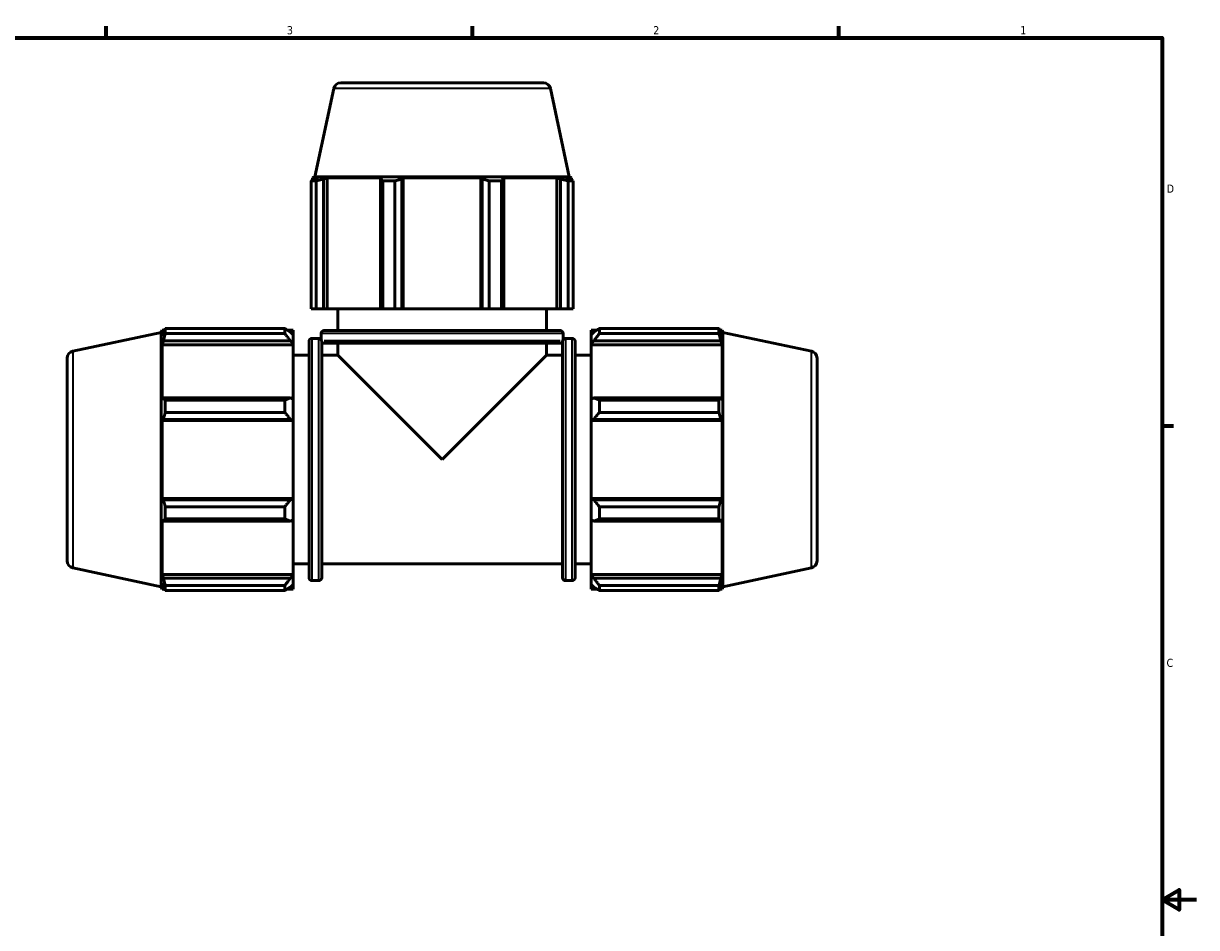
# Model space of a CAD drawing. Header units: inches. Extents: x 0.1 to 64.3, y -23.5 to 45.8.
# Tile 5 of 7: x 20.3 to 33.9, y 10.7 to 21.2. Entities that reach past the tile are written whole.
import ezdxf

# ---------------------------------------------------------------- set-up
doc = ezdxf.new("R2010")
doc.units = ezdxf.units.IN
doc.header["$MEASUREMENT"] = 0
for name, color, linetype, lineweight in [('Border (ANSI)', 7, 'Continuous', 70), ('Visible (ANSI)', 7, 'Continuous', 50), ('Visible Narrow (ANSI)', 7, 'Continuous', 35)]:
    doc.layers.add(name, color=color, linetype=linetype, lineweight=lineweight)
doc.styles.add('Note Text (ANSI)', font='tahoma.ttf')

# ---------------------------------------------------------------- blocks, each defined once
blk = doc.blocks.new('Borders Default Border')
at = {"layer": 'Border (ANSI)'}
for p, q in [((21.25, 21), (21.25, 21.134)), ((25.5, 21), (25.5, 21.134)), ((29.75, 21), (29.75, 21.134)), ((33.5, 16.5), (33.634, 16.5))]:
    blk.add_line(p, q, dxfattribs=at)
at = {"layer": 'Border (ANSI)', "flags": 128}
for points in [[(0.5, 1), (0.5, 21), (33.5, 21), (33.5, 1), (0.5, 1)], [(33.9, 11), (33.5, 11), (33.7, 11.115), (33.7, 10.885), (33.5, 11)]]:
    blk.add_lwpolyline(points, dxfattribs=at)
at = {"layer": 'Border (ANSI)', "color": 5, "true_color": 0x0000ff, "char_height": 0.0945, "attachment_point": 7, "style": 'Note Text (ANSI)'}
for s, insert in [('3', (23.346, 21.038)), ('2', (27.596, 21.04)), ('1', (31.854, 21.04)), ('D', (33.553, 19.203)), ('C', (33.552, 13.701))]:
    blk.add_mtext(s, dxfattribs=dict(at, insert=insert))

msp = doc.modelspace()

# ---------------------------------------------------------------- linework, layer by layer
at = {"layer": 'Visible (ANSI)'}
for p, q in [((23.971, 20.478), (26.323, 20.478)), ((23.89, 20.412), (23.672, 19.385)), ((26.404, 20.412), (26.622, 19.385)), ((23.686, 19.34), (23.627, 19.34)), ((23.627, 17.856), (23.627, 19.34)), ((23.672, 19.385), (23.645, 19.377)), ((23.714, 19.377), (23.645, 19.377)), ((23.645, 19.349), (23.645, 19.377)), ((23.714, 19.377), (23.668, 19.361)), ((26.622, 19.385), (23.672, 19.385)), ((23.686, 19.34), (23.686, 17.856)), ((23.772, 19.361), (23.815, 19.377)), ((23.772, 17.856), (23.772, 19.361)), ((23.815, 17.856), (23.815, 19.377)), ((24.453, 19.377), (23.815, 19.377)), ((24.453, 19.377), (24.431, 19.361)), ((24.431, 19.361), (24.431, 17.856)), ((24.6, 19.34), (24.459, 19.34)), ((24.459, 17.856), (24.459, 19.34)), ((24.6, 19.34), (24.6, 17.856)), ((24.681, 19.361), (24.695, 19.377)), ((24.681, 17.856), (24.681, 19.361)), ((24.695, 17.856), (24.695, 19.377)), ((25.598, 19.377), (24.695, 19.377)), ((25.598, 17.856), (25.598, 19.377)), ((25.598, 19.377), (25.613, 19.361)), ((25.613, 19.361), (25.613, 17.856)), ((25.835, 19.34), (25.694, 19.34)), ((25.694, 17.856), (25.694, 19.34)), ((25.835, 19.34), (25.835, 17.856)), ((25.863, 19.361), (25.84, 19.377)), ((26.479, 19.377), (25.84, 19.377)), ((25.863, 17.856), (25.863, 19.361)), ((26.479, 17.856), (26.479, 19.377)), ((26.479, 19.377), (26.522, 19.361)), ((26.522, 19.361), (26.522, 17.856)), ((26.625, 19.361), (26.579, 19.377)), ((26.649, 19.377), (26.579, 19.377)), ((26.666, 19.34), (26.608, 19.34)), ((26.608, 17.856), (26.608, 19.34)), ((26.622, 19.385), (26.649, 19.377)), ((26.649, 19.349), (26.649, 19.377)), ((26.666, 19.34), (26.666, 17.856)), ((23.686, 17.856), (23.627, 17.856)), ((23.686, 17.856), (23.772, 17.856)), ((23.815, 17.856), (23.772, 17.856)), ((23.815, 17.856), (24.431, 17.856)), ((23.936, 17.603), (23.936, 17.856)), ((24.431, 17.856), (24.459, 17.856)), ((24.6, 17.856), (24.459, 17.856)), ((24.6, 17.856), (24.681, 17.856)), ((24.695, 17.856), (24.681, 17.856)), ((24.695, 17.856), (25.598, 17.856)), ((25.613, 17.856), (25.598, 17.856)), ((25.613, 17.856), (25.694, 17.856)), ((25.835, 17.856), (25.694, 17.856)), ((25.835, 17.856), (25.863, 17.856)), ((25.863, 17.856), (26.479, 17.856)), ((26.358, 17.603), (26.358, 17.856)), ((26.522, 17.856), (26.479, 17.856)), ((26.522, 17.856), (26.608, 17.856)), ((26.666, 17.856), (26.608, 17.856)), ((20.862, 17.365), (21.889, 17.583)), ((21.889, 17.583), (21.898, 17.61)), ((21.889, 17.583), (21.889, 14.633)), ((21.898, 17.61), (21.898, 17.54)), ((21.926, 17.61), (21.898, 17.61)), ((21.914, 17.587), (21.898, 17.54)), ((21.935, 17.628), (23.322, 17.628)), ((21.935, 17.628), (21.935, 17.569)), ((23.322, 17.569), (21.935, 17.569)), ((23.322, 17.569), (23.322, 17.628)), ((23.419, 17.61), (23.35, 17.61)), ((23.419, 17.556), (23.387, 17.587)), ((23.419, 17.556), (23.419, 17.61)), ((23.742, 17.502), (23.742, 17.57)), ((23.775, 17.603), (26.519, 17.603)), ((26.552, 17.502), (26.552, 17.57)), ((26.875, 17.61), (26.875, 17.556)), ((26.875, 17.61), (26.944, 17.61)), ((26.907, 17.587), (26.875, 17.556)), ((26.972, 17.628), (26.972, 17.569)), ((26.972, 17.628), (28.359, 17.628)), ((28.359, 17.569), (26.972, 17.569)), ((28.359, 17.569), (28.359, 17.628)), ((28.368, 17.61), (28.396, 17.61)), ((28.396, 17.54), (28.38, 17.587)), ((28.396, 17.54), (28.396, 17.61)), ((28.404, 17.583), (28.396, 17.61)), ((28.404, 14.633), (28.404, 17.583)), ((29.431, 17.365), (28.404, 17.583)), ((21.898, 17.44), (21.914, 17.483)), ((21.898, 17.44), (21.898, 16.802)), ((23.419, 17.44), (21.898, 17.44)), ((21.914, 17.483), (23.387, 17.483)), ((23.387, 17.483), (23.419, 17.455)), ((23.419, 17.556), (23.419, 17.455)), ((23.419, 17.455), (23.419, 17.44)), ((23.419, 16.809), (23.419, 17.44)), ((23.604, 14.736), (23.604, 17.48)), ((23.717, 17.513), (23.637, 17.513)), ((23.75, 17.475), (23.75, 14.736)), ((26.519, 17.457), (23.775, 17.457)), ((23.936, 17.319), (23.936, 17.457)), ((26.358, 17.319), (26.358, 17.457)), ((26.544, 17.475), (26.544, 14.736)), ((26.577, 17.513), (26.656, 17.513)), ((26.69, 17.48), (26.69, 14.736)), ((26.875, 17.455), (26.875, 17.556)), ((26.875, 17.455), (26.907, 17.483)), ((26.875, 17.44), (26.875, 17.455)), ((26.875, 17.44), (26.875, 16.809)), ((26.875, 17.44), (28.396, 17.44)), ((26.907, 17.483), (28.38, 17.483)), ((28.38, 17.483), (28.396, 17.44)), ((28.396, 16.802), (28.396, 17.44)), ((23.604, 17.319), (23.419, 17.319)), ((23.75, 17.319), (23.936, 17.319)), ((23.936, 17.319), (25.147, 16.108)), ((25.147, 16.108), (26.358, 17.319)), ((26.358, 17.319), (26.544, 17.319)), ((26.69, 17.319), (26.875, 17.319)), ((20.797, 14.932), (20.797, 17.284)), ((29.497, 17.284), (29.497, 14.932)), ((21.914, 16.824), (21.898, 16.802)), ((23.387, 16.824), (21.914, 16.824)), ((21.935, 16.796), (23.322, 16.796)), ((21.935, 16.796), (21.935, 16.655)), ((23.322, 16.655), (23.322, 16.796)), ((23.419, 16.809), (23.387, 16.824)), ((23.419, 16.809), (23.419, 16.564)), ((26.907, 16.824), (26.875, 16.809)), ((26.875, 16.564), (26.875, 16.809)), ((28.38, 16.824), (26.907, 16.824)), ((26.972, 16.796), (26.972, 16.655)), ((26.972, 16.796), (28.359, 16.796)), ((28.359, 16.655), (28.359, 16.796)), ((28.396, 16.802), (28.38, 16.824)), ((23.322, 16.655), (21.935, 16.655)), ((28.359, 16.655), (26.972, 16.655)), ((21.898, 16.56), (21.914, 16.574)), ((21.898, 16.56), (21.898, 15.656)), ((23.419, 16.56), (21.898, 16.56)), ((21.914, 16.574), (23.387, 16.574)), ((23.387, 16.574), (23.419, 16.564)), ((23.419, 16.564), (23.419, 16.56)), ((23.419, 15.656), (23.419, 16.56)), ((26.875, 16.564), (26.907, 16.574)), ((26.875, 16.56), (26.875, 16.564)), ((26.875, 16.56), (26.875, 15.656)), ((26.875, 16.56), (28.396, 16.56)), ((26.907, 16.574), (28.38, 16.574)), ((28.38, 16.574), (28.396, 16.56)), ((28.396, 15.656), (28.396, 16.56)), ((21.914, 15.642), (21.898, 15.656)), ((23.419, 15.656), (21.898, 15.656)), ((23.419, 15.656), (23.419, 15.651)), ((26.875, 15.651), (26.875, 15.656)), ((26.875, 15.656), (28.396, 15.656)), ((28.396, 15.656), (28.38, 15.642)), ((23.387, 15.642), (21.914, 15.642)), ((21.935, 15.561), (23.322, 15.561)), ((21.935, 15.561), (21.935, 15.42)), ((23.322, 15.42), (23.322, 15.561)), ((23.419, 15.651), (23.387, 15.642)), ((23.419, 15.651), (23.419, 15.407)), ((26.907, 15.642), (26.875, 15.651)), ((26.875, 15.407), (26.875, 15.651)), ((28.38, 15.642), (26.907, 15.642)), ((26.972, 15.561), (26.972, 15.42)), ((26.972, 15.561), (28.359, 15.561)), ((28.359, 15.42), (28.359, 15.561)), ((21.898, 15.414), (21.898, 14.776)), ((21.898, 15.414), (21.914, 15.392)), ((21.914, 15.392), (23.387, 15.392)), ((23.322, 15.42), (21.935, 15.42)), ((23.387, 15.392), (23.419, 15.407)), ((23.419, 14.776), (23.419, 15.407)), ((26.875, 15.407), (26.907, 15.392)), ((26.875, 15.407), (26.875, 14.776)), ((26.907, 15.392), (28.38, 15.392)), ((28.359, 15.42), (26.972, 15.42)), ((28.38, 15.392), (28.396, 15.414)), ((28.396, 14.776), (28.396, 15.414)), ((20.862, 14.851), (21.889, 14.633)), ((23.604, 14.897), (23.419, 14.897)), ((23.75, 14.897), (26.544, 14.897)), ((26.69, 14.897), (26.875, 14.897)), ((29.431, 14.851), (28.404, 14.633)), ((21.914, 14.733), (21.898, 14.776)), ((23.419, 14.776), (21.898, 14.776)), ((23.387, 14.733), (21.914, 14.733)), ((23.419, 14.761), (23.387, 14.733)), ((23.419, 14.776), (23.419, 14.761)), ((23.419, 14.761), (23.419, 14.66)), ((23.717, 14.703), (23.637, 14.703)), ((26.577, 14.703), (26.656, 14.703)), ((26.875, 14.761), (26.875, 14.776)), ((26.875, 14.776), (28.396, 14.776)), ((26.875, 14.66), (26.875, 14.761)), ((26.907, 14.733), (26.875, 14.761)), ((28.38, 14.733), (26.907, 14.733)), ((28.396, 14.776), (28.38, 14.733)), ((21.889, 14.633), (21.898, 14.606)), ((21.898, 14.676), (21.898, 14.606)), ((21.898, 14.676), (21.914, 14.629)), ((21.926, 14.606), (21.898, 14.606)), ((21.935, 14.647), (23.322, 14.647)), ((21.935, 14.647), (21.935, 14.588)), ((23.322, 14.588), (21.935, 14.588)), ((23.322, 14.588), (23.322, 14.647)), ((23.419, 14.606), (23.35, 14.606)), ((23.387, 14.629), (23.419, 14.66)), ((23.419, 14.606), (23.419, 14.66)), ((26.875, 14.66), (26.907, 14.629)), ((26.875, 14.66), (26.875, 14.606)), ((26.875, 14.606), (26.944, 14.606)), ((26.972, 14.647), (26.972, 14.588)), ((26.972, 14.647), (28.359, 14.647)), ((28.359, 14.588), (26.972, 14.588)), ((28.359, 14.588), (28.359, 14.647)), ((28.368, 14.606), (28.396, 14.606)), ((28.38, 14.629), (28.396, 14.676)), ((28.396, 14.606), (28.396, 14.676)), ((28.404, 14.633), (28.396, 14.606))]:
    msp.add_line(p, q, dxfattribs=at)
for centre, radius, start, end in [((23.971, 20.395), 0.0829, 90, 168), ((26.323, 20.395), 0.0829, 12, 90), ((23.775, 17.57), 0.0331, 90, 180), ((26.519, 17.57), 0.0331, 0, 90), ((23.637, 17.48), 0.0331, 90, 180), ((23.717, 17.48), 0.0331, 40.7854, 90), ((23.775, 17.49), 0.0331, 220.7854, 270), ((26.519, 17.49), 0.0331, 270, 319.2146), ((26.577, 17.48), 0.0331, 90, 139.2146), ((26.656, 17.48), 0.0331, 0, 90), ((20.88, 17.284), 0.0829, 102, 180), ((29.414, 17.284), 0.0829, 0, 78), ((20.88, 14.932), 0.0829, 180, 258), ((29.414, 14.932), 0.0829, 282, 0), ((23.637, 14.736), 0.0331, 180, 270), ((23.717, 14.736), 0.0331, 270, 0), ((26.577, 14.736), 0.0331, 180, 270), ((26.656, 14.736), 0.0331, 270, 0)]:
    msp.add_arc(centre, radius, start, end, dxfattribs=at)
for points, weights in [([(23.627, 19.34), (23.648, 19.351), (23.668, 19.361)], [1, 1.0009295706, 1.00104216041]), ([(23.772, 19.361), (23.73, 19.351), (23.686, 19.34)], [1.00104216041, 1.0009295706, 1]), ([(24.459, 19.34), (24.445, 19.351), (24.431, 19.361)], [1, 1.0009295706, 1.00104216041]), ([(24.681, 19.361), (24.641, 19.351), (24.6, 19.34)], [1.00104216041, 1.0009295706, 1]), ([(25.694, 19.34), (25.653, 19.351), (25.613, 19.361)], [1, 1.0009295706, 1.00104216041]), ([(25.863, 19.361), (25.849, 19.351), (25.835, 19.34)], [1.00104216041, 1.0009295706, 1]), ([(26.608, 19.34), (26.564, 19.351), (26.522, 19.361)], [1, 1.0009295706, 1.00104216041]), ([(26.625, 19.361), (26.646, 19.351), (26.666, 19.34)], [1.00104216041, 1.0009295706, 1]), ([(21.914, 17.587), (21.924, 17.607), (21.935, 17.628)], [1.00104216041, 1.0009295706, 1]), ([(21.935, 17.569), (21.924, 17.525), (21.914, 17.483)], [1, 1.0009295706, 1.00104216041]), ([(23.387, 17.587), (23.356, 17.607), (23.322, 17.628)], [1.00598473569, 1.01144199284, 1.01609870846]), ([(23.322, 17.569), (23.356, 17.525), (23.387, 17.483)], [1.01609870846, 1.01144199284, 1.00598473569]), ([(26.972, 17.628), (26.938, 17.607), (26.907, 17.587)], [1.01609870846, 1.01144199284, 1.00598473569]), ([(26.907, 17.483), (26.938, 17.525), (26.972, 17.569)], [1.00598473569, 1.01144199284, 1.01609870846]), ([(28.359, 17.628), (28.37, 17.607), (28.38, 17.587)], [1, 1.0009295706, 1.00104216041]), ([(28.38, 17.483), (28.37, 17.525), (28.359, 17.569)], [1.00104216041, 1.0009295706, 1]), ([(21.914, 16.824), (21.924, 16.81), (21.935, 16.796)], [1.00104216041, 1.0009295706, 1]), ([(23.387, 16.824), (23.356, 16.81), (23.322, 16.796)], [1.00598473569, 1.01144199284, 1.01609870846]), ([(26.972, 16.796), (26.938, 16.81), (26.907, 16.824)], [1.01609870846, 1.01144199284, 1.00598473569]), ([(28.359, 16.796), (28.37, 16.81), (28.38, 16.824)], [1, 1.0009295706, 1.00104216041]), ([(21.935, 16.655), (21.924, 16.614), (21.914, 16.574)], [1, 1.0009295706, 1.00104216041]), ([(23.322, 16.655), (23.356, 16.614), (23.387, 16.574)], [1.01609870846, 1.01144199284, 1.00598473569]), ([(26.907, 16.574), (26.938, 16.614), (26.972, 16.655)], [1.00598473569, 1.01144199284, 1.01609870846]), ([(28.38, 16.574), (28.37, 16.614), (28.359, 16.655)], [1.00104216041, 1.0009295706, 1]), ([(21.914, 15.642), (21.924, 15.602), (21.935, 15.561)], [1.00104216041, 1.0009295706, 1]), ([(23.387, 15.642), (23.356, 15.602), (23.322, 15.561)], [1.00598473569, 1.01144199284, 1.01609870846]), ([(26.972, 15.561), (26.938, 15.602), (26.907, 15.642)], [1.01609870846, 1.01144199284, 1.00598473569]), ([(28.359, 15.561), (28.37, 15.602), (28.38, 15.642)], [1, 1.0009295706, 1.00104216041]), ([(21.935, 15.42), (21.924, 15.406), (21.914, 15.392)], [1, 1.0009295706, 1.00104216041]), ([(23.322, 15.42), (23.356, 15.406), (23.387, 15.392)], [1.01609870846, 1.01144199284, 1.00598473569]), ([(26.907, 15.392), (26.938, 15.406), (26.972, 15.42)], [1.00598473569, 1.01144199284, 1.01609870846]), ([(28.38, 15.392), (28.37, 15.406), (28.359, 15.42)], [1.00104216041, 1.0009295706, 1]), ([(21.914, 14.733), (21.924, 14.691), (21.935, 14.647)], [1.00104216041, 1.0009295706, 1]), ([(23.387, 14.733), (23.356, 14.691), (23.322, 14.647)], [1.00598473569, 1.01144199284, 1.01609870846]), ([(26.972, 14.647), (26.938, 14.691), (26.907, 14.733)], [1.01609870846, 1.01144199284, 1.00598473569]), ([(28.359, 14.647), (28.37, 14.691), (28.38, 14.733)], [1, 1.0009295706, 1.00104216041]), ([(21.935, 14.588), (21.924, 14.609), (21.914, 14.629)], [1, 1.0009295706, 1.00104216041]), ([(23.322, 14.588), (23.356, 14.609), (23.387, 14.629)], [1.01609870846, 1.01144199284, 1.00598473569]), ([(26.907, 14.629), (26.938, 14.609), (26.972, 14.588)], [1.00598473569, 1.01144199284, 1.01609870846]), ([(28.38, 14.629), (28.37, 14.609), (28.359, 14.588)], [1.00104216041, 1.0009295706, 1])]:
    msp.add_rational_spline(points, weights, degree=2, dxfattribs=at)
for points, knots in [([(23.742, 17.502), (23.742, 17.502), (23.742, 17.5), (23.744, 17.496), (23.745, 17.493), (23.746, 17.49)], [1.1636828, 1.1636828, 1.1636828, 1.1636828, 1.3612377, 1.3612377, 1.5143706, 1.5143706, 1.5143706, 1.5143706]), ([(23.746, 17.49), (23.747, 17.489), (23.747, 17.488), (23.748, 17.486), (23.748, 17.485), (23.748, 17.484), (23.748, 17.483), (23.749, 17.483), (23.749, 17.482), (23.749, 17.482), (23.749, 17.482), (23.749, 17.481), (23.749, 17.481), (23.749, 17.48), (23.749, 17.48), (23.749, 17.479), (23.75, 17.479), (23.75, 17.477), (23.75, 17.476), (23.75, 17.475)], [1.8983419, 1.8983419, 1.8983419, 1.8983419, 1.9383465, 1.9383465, 1.9599221, 1.9599221, 1.9658763, 1.9658763, 1.9697325, 1.9697325, 1.9731021, 1.9731021, 1.9770661, 1.9770661, 1.9837335, 1.9837335, 1.9992622, 1.9992622, 2.050054, 2.050054, 2.050054, 2.050054]), ([(26.547, 17.49), (26.547, 17.49), (26.547, 17.489), (26.546, 17.487), (26.546, 17.486), (26.545, 17.484), (26.545, 17.484), (26.545, 17.483), (26.545, 17.483), (26.545, 17.482), (26.545, 17.482), (26.545, 17.481), (26.545, 17.481), (26.545, 17.481), (26.544, 17.48), (26.544, 17.479), (26.544, 17.479), (26.544, 17.477), (26.544, 17.476), (26.544, 17.475)], [0.30760285, 0.30760285, 0.30760285, 0.30760285, 0.32811211, 0.32811211, 0.34828916, 0.34828916, 0.35266435, 0.35266435, 0.35526908, 0.35526908, 0.35740173, 0.35740173, 0.35967883, 0.35967883, 0.36328853, 0.36328853, 0.37132659, 0.37132659, 0.39650625, 0.39650625, 0.39650625, 0.39650625]), ([(26.547, 17.49), (26.548, 17.492), (26.549, 17.494), (26.551, 17.499), (26.552, 17.502), (26.552, 17.502)], [0.7051285, 0.7051285, 0.7051285, 0.7051285, 0.8073351, 0.8073351, 1.0545399, 1.0545399, 1.0545399, 1.0545399])]:
    msp.add_open_spline(points, degree=3, knots=knots, dxfattribs=at)
at = {"layer": 'Visible Narrow (ANSI)'}
for p, q in [((26.388, 20.412), (23.905, 20.412)), ((26.535, 17.57), (23.759, 17.57)), ((23.637, 17.496), (23.637, 14.72)), ((23.717, 14.72), (23.717, 17.496)), ((23.778, 17.49), (26.515, 17.49)), ((26.577, 17.496), (26.577, 14.72)), ((26.656, 14.72), (26.656, 17.496)), ((20.862, 17.35), (20.862, 14.866)), ((29.431, 14.866), (29.431, 17.35))]:
    msp.add_line(p, q, dxfattribs=at)

# ---------------------------------------------------------------- block references
msp.add_blockref('Borders Default Border', (0, 0))

doc.saveas('drawing.dxf')
